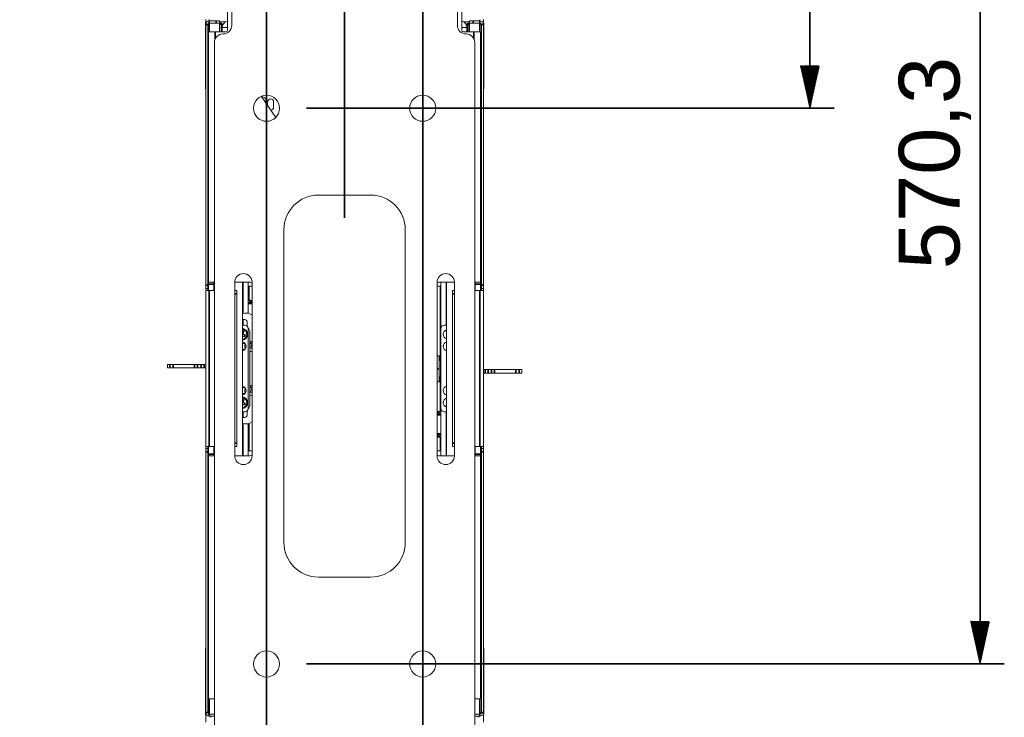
# Model space of a CAD drawing. Header units: millimetres. Extents: x 4 to 1188, y 1 to 840.
# Tile 97 of 210: x 381 to 462, y 604 to 661. Entities that reach past the tile are written whole.
import ezdxf

# ---------------------------------------------------------------- set-up
doc = ezdxf.new("R2010")
doc.units = ezdxf.units.MM
doc.layers.add('1', color=7, linetype='Continuous')
doc.styles.add('Arial Unicode MS', font='Arial Unicode MS')
doc.dimstyles.get("Standard").update_dxf_attribs({"dimtxt": 0.18, "dimasz": 0.18, "dimexe": 0.18, "dimexo": 0.0625, "dimgap": 0.09, "dimtad": 0, "dimtih": 1, "dimtoh": 1, "dimdec": 4, "dimzin": 0, "dimdsep": 46, "dimtxsty": 'Standard', "dimcen": 0.09, "dimadec": 0, "dimazin": 0, "dimtfac": 1, "dimtdec": 4, "dimtofl": 0, "dimtmove": 0, "dimatfit": 3, "dimfxl": 0, "dimtolj": 1, "dimtzin": 0, "dimarcsym": 0})

# ---------------------------------------------------------------- blocks, each defined once
blk = doc.blocks.new('_U15')
at = {"layer": '1', "color": 18, "lineweight": 35}
for p, q in [((401.489, 770.337), (401.489, 574.719)), ((414.346, 770.337), (414.346, 574.719)), ((401.489, 576.719), (414.346, 576.719))]:
    blk.add_line(p, q, dxfattribs=at)
at = {"layer": '1', "color": 18, "lineweight": 70}
for points in [[(401.489, 576.719), (404.989, 577.495), (404.989, 575.943)], [(414.346, 576.719), (410.846, 575.943), (410.846, 577.495)]]:
    blk.add_solid(points, dxfattribs=at)
at = {"layer": '1', "color": 18, "linetype": 'Continuous', "lineweight": 13, "insert": (404.548, 577.963), "char_height": 5, "attachment_point": 7, "line_spacing_factor": 1.047437, "style": 'Arial Unicode MS'}
blk.add_mtext('\\fArial Unicode MS|b0|i0;\\W1.0000;90', dxfattribs=at)
blk = doc.blocks.new('_U16')
at = {"layer": '1', "color": 18, "lineweight": 35}
for p, q in [((192.374, 762.337), (192.374, 821.201)), ((407.917, 645.108), (407.917, 821.201)), ((192.374, 819.201), (407.917, 819.201))]:
    blk.add_line(p, q, dxfattribs=at)
at = {"layer": '1', "color": 18, "lineweight": 70}
for points in [[(192.374, 819.201), (195.874, 819.977), (195.874, 818.425)], [(407.917, 819.201), (404.417, 818.425), (404.417, 819.977)]]:
    blk.add_solid(points, dxfattribs=at)
at = {"layer": '1', "color": 18, "linetype": 'Continuous', "lineweight": 13, "insert": (289.628, 821.761), "char_height": 5, "attachment_point": 7, "line_spacing_factor": 1.047437, "style": 'Arial Unicode MS'}
blk.add_mtext('\\fArial Unicode MS|b0|i0;\\W1.0000;{\\H1.21x;(}1509{\\H1.21x;)}', dxfattribs=at)

msp = doc.modelspace()

# ---------------------------------------------------------------- hatches: boundary and pattern name
at = {"layer": '1', "linetype": 'Continuous', "lineweight": 35}
h = msp.add_hatch(dxfattribs=at)
h.set_pattern_fill('ANSI31', color=18, scale=0.0062, angle=-3.6e-14, style=0)
h.paths.add_polyline_path([(446.2125, 654.1084), (445.4366, 657.6084), (446.9884, 657.6084)], flags=0)
h = msp.add_hatch(dxfattribs=at)
h.set_pattern_fill('ANSI31', color=18, scale=0.0062, angle=-3.6e-14, style=0)
h.paths.add_polyline_path([(460.2125, 608.3941), (459.4366, 611.8941), (460.9884, 611.8941)], flags=0)

# ---------------------------------------------------------------- linework, layer by layer
at = {"layer": '1', "color": 18, "linetype": 'Continuous', "lineweight": 35}
for p, q in [((401.4887, 657.4084), (401.4887, 803.0084)), ((446.2125, 654.1084), (446.2125, 689.8656)), ((460.2125, 608.3941), (460.2125, 689.8656)), ((404.7887, 654.1084), (448.2125, 654.1084)), ((404.7887, 608.3941), (462.2125, 608.3941))]:
    msp.add_line(p, q, dxfattribs=at)
at = {"layer": '1', "color": 154, "linetype": 'Continuous', "lineweight": 13}
for p, q in [((398.2744, 660.537), (398.2744, 668.9071)), ((417.5601, 660.537), (417.5601, 668.9071)), ((398.6315, 660.937), (398.6315, 667.7227)), ((417.203, 667.7227), (417.203, 660.937)), ((396.4887, 661.207), (396.4887, 661.4213)), ((396.7744, 661.2941), (396.7744, 661.4073)), ((397.3458, 661.2941), (396.7744, 661.2941)), ((397.3458, 661.2941), (397.6315, 661.2941)), ((397.6315, 661.2941), (397.6315, 661.1227)), ((418.203, 661.1227), (418.203, 661.2941)), ((418.203, 661.2941), (418.4887, 661.2941)), ((419.0601, 661.2941), (418.4887, 661.2941)), ((419.0601, 661.2941), (419.0601, 661.3941)), ((419.3458, 661.207), (419.3458, 661.4213)), ((396.4601, 661.1299), (396.4601, 655.787)), ((396.4887, 661.207), (396.569, 661.207)), ((396.4887, 661.1863), (396.4887, 661.207)), ((396.4887, 639.5584), (396.4887, 661.0084)), ((396.5636, 661.2013), (396.5315, 661.2013)), ((396.6601, 639.5584), (396.6601, 661.0084)), ((397.3458, 661.1227), (396.7744, 661.1227)), ((397.6315, 661.1227), (397.3458, 661.1227)), ((397.6315, 660.3941), (397.6315, 661.1227)), ((397.6315, 661.1084), (397.7744, 661.1084)), ((397.6316, 661.207), (398.0937, 661.207)), ((397.8458, 661.037), (397.8458, 660.7508)), ((397.8458, 660.8656), (397.858, 660.8656)), ((398.2744, 660.7513), (397.8458, 660.7513)), ((397.8458, 660.3942), (397.8458, 660.7513)), ((417.5601, 660.7513), (417.9887, 660.7513)), ((418.2029, 661.207), (417.7408, 661.207)), ((417.9887, 660.8656), (417.9765, 660.8656)), ((417.9887, 660.7508), (417.9887, 661.037)), ((417.9887, 660.7513), (417.9887, 660.3942)), ((418.0601, 661.1084), (418.203, 661.1084)), ((418.203, 661.1227), (418.203, 660.3941)), ((418.203, 661.1227), (418.4887, 661.1227)), ((419.0601, 661.1227), (418.4887, 661.1227)), ((419.1744, 661.0084), (419.1744, 639.5584)), ((419.3458, 661.207), (419.2655, 661.207)), ((419.303, 661.2013), (419.2709, 661.2013)), ((419.3458, 661.207), (419.3458, 661.1863)), ((419.3458, 661.0084), (419.3458, 639.5584)), ((419.3744, 655.787), (419.3744, 661.1299)), ((396.7315, 660.3941), (396.7315, 639.7941)), ((396.7315, 660.3941), (397.2744, 660.3941)), ((397.2744, 660.3941), (398.1315, 660.3941)), ((418.5601, 660.3941), (417.703, 660.3941)), ((419.103, 660.3941), (418.5601, 660.3941)), ((419.103, 639.7941), (419.103, 660.3941)), ((397.203, 600.1513), (397.203, 659.5084)), ((418.6315, 659.5084), (418.6315, 600.1513)), ((401.0615, 655.0909), (402.2522, 653.3568)), ((401.2902, 655), (401.0936, 655.0855)), ((401.5795, 654.6299), (401.5795, 654.3364)), ((402.0795, 654.2013), (402.0795, 654.6299)), ((410.0601, 646.9656), (405.7744, 646.9656)), ((402.9172, 644.1084), (402.9172, 618.3941)), ((412.9172, 618.3941), (412.9172, 644.1084)), ((396.4887, 639.2727), (396.4887, 639.5584)), ((396.6601, 639.5584), (396.6601, 639.2727)), ((396.7315, 639.6513), (396.7315, 639.7941)), ((397.203, 639.7941), (396.7315, 639.7941)), ((396.7315, 639.1298), (396.7315, 639.6513)), ((397.1601, 639.7941), (397.1601, 639.6513)), ((397.1601, 639.1298), (397.1601, 639.6513)), ((400.1601, 639.7941), (398.8744, 639.7941)), ((398.8744, 625.5084), (398.8744, 639.7941)), ((399.5172, 639.7939), (399.5172, 625.5085)), ((399.5601, 639.487), (399.5173, 639.487)), ((399.5601, 639.7942), (399.5601, 637.242)), ((399.9887, 639.7938), (399.9887, 637.235)), ((400.303, 639.487), (399.9887, 639.487)), ((400.0601, 639.4864), (400.0601, 638.3704)), ((400.303, 639.7941), (400.303, 625.5084)), ((415.5315, 625.5084), (415.5315, 639.7941)), ((415.8458, 639.487), (415.5315, 639.487)), ((416.9601, 639.7941), (415.6744, 639.7941)), ((415.7744, 633.355), (415.7744, 639.4864)), ((415.8458, 635.9866), (415.8458, 639.7938)), ((416.2744, 636.2728), (416.2744, 639.7942)), ((416.3172, 639.487), (416.2744, 639.487)), ((416.3172, 639.7939), (416.3172, 625.5085)), ((416.9601, 639.7941), (416.9601, 625.5084)), ((419.103, 639.7941), (418.6315, 639.7941)), ((418.6744, 639.6513), (418.6744, 639.7941)), ((418.6744, 639.6513), (418.6744, 639.1298)), ((419.103, 639.7941), (419.103, 639.6513)), ((419.103, 639.6513), (419.103, 639.1298)), ((419.1744, 639.2727), (419.1744, 639.5584)), ((419.3458, 639.2727), (419.3458, 639.5584)), ((396.4887, 639.1299), (396.4887, 639.2727)), ((396.6601, 639.2727), (396.4887, 639.2727)), ((396.4887, 626.2727), (396.4887, 639.1299)), ((396.4887, 639.1299), (396.7744, 639.1299)), ((396.6601, 639.1299), (396.6601, 639.2727)), ((397.203, 639.1299), (396.7744, 639.1299)), ((398.8744, 639.1299), (399.0458, 639.1299)), ((399.0458, 639.1299), (399.0458, 638.8441)), ((399.0458, 638.8441), (399.0458, 626.5584)), ((399.5601, 639.1984), (399.5172, 639.1984)), ((399.5601, 639.1622), (399.5172, 639.1622)), ((399.5172, 639.137), (399.5601, 639.137)), ((399.5173, 638.6129), (399.5601, 638.5938)), ((416.7887, 639.1299), (416.9601, 639.1299)), ((416.7887, 638.8441), (416.7887, 639.1299)), ((416.7887, 626.5584), (416.7887, 638.8441)), ((419.0601, 639.1299), (418.6315, 639.1299)), ((419.3458, 639.1299), (419.0601, 639.1299)), ((419.1744, 639.2727), (419.3458, 639.2727)), ((419.1744, 639.2727), (419.1744, 639.1299)), ((419.3458, 639.2727), (419.3458, 639.1299)), ((419.3458, 639.1299), (419.3458, 626.2727)), ((399.9887, 638.4026), (400.3029, 638.2624)), ((399.5172, 636.2727), (399.703, 636.2727)), ((399.5601, 636.722), (399.5601, 636.2728)), ((399.8958, 636.1978), (399.8958, 636.487)), ((416.1315, 636.2727), (416.3172, 636.2727)), ((399.5172, 635.5484), (399.586, 635.7143)), ((399.5172, 635.5481), (399.5598, 635.5657)), ((399.6834, 635.4791), (399.5172, 635.5479)), ((399.5172, 635.418), (399.6374, 635.3682)), ((399.8798, 635.5542), (399.8656, 635.5529)), ((399.8656, 635.4782), (399.8798, 635.477)), ((399.9887, 629.4156), (399.9887, 635.987)), ((400.1315, 629.7656), (400.1315, 635.637)), ((415.8458, 635.987), (415.8458, 629.4156)), ((416.2744, 635.8441), (416.2744, 635.8666)), ((399.7134, 634.7656), (399.5172, 634.7656)), ((400.168, 634.7602), (400.1315, 634.6722)), ((400.2099, 634.548), (400.2789, 634.7143)), ((400.2099, 634.548), (400.2526, 634.5657)), ((400.303, 634.5094), (400.2099, 634.548)), ((399.5172, 634.2656), (399.7134, 634.2656)), ((400.1315, 634.3589), (400.164, 634.4372)), ((400.164, 634.4372), (400.303, 634.3795)), ((400.164, 634.4372), (400.1816, 634.3945)), ((415.5315, 633.7513), (415.703, 633.7513)), ((415.703, 633.7513), (415.703, 632.6799)), ((415.8458, 634.0799), (415.803, 634.037)), ((415.803, 634.037), (415.803, 631.6084)), ((393.3315, 633.037), (393.5427, 633.037)), ((393.3315, 633.037), (393.3315, 632.7513)), ((393.5427, 633.037), (393.8129, 633.037)), ((393.8129, 633.037), (395.5783, 633.037)), ((395.5783, 633.037), (395.8258, 633.037)), ((395.8258, 633.037), (396.1062, 633.037)), ((396.1062, 633.037), (396.3536, 633.037)), ((396.3536, 633.037), (396.4887, 633.037)), ((415.703, 633.3549), (415.803, 633.3549)), ((393.3315, 632.7513), (393.5427, 632.7513)), ((393.8129, 632.7513), (393.5427, 632.7513)), ((393.8129, 632.7513), (395.5783, 632.7513)), ((395.8258, 632.7513), (395.5783, 632.7513)), ((395.8258, 632.7513), (396.1062, 632.7513)), ((396.3536, 632.7513), (396.1062, 632.7513)), ((396.3536, 632.7513), (396.4887, 632.7513)), ((415.703, 632.6799), (415.703, 631.6084)), ((419.4809, 632.6084), (419.3458, 632.6084)), ((419.4809, 632.3227), (419.3458, 632.3227)), ((419.4809, 632.6084), (419.7283, 632.6084)), ((419.7283, 632.3227), (419.4809, 632.3227)), ((420.0087, 632.6084), (419.7283, 632.6084)), ((420.0087, 632.3227), (419.7283, 632.3227)), ((420.0087, 632.6084), (420.2562, 632.6084)), ((420.2562, 632.3227), (420.0087, 632.3227)), ((422.0216, 632.6084), (420.2562, 632.6084)), ((422.0216, 632.3227), (420.2562, 632.3227)), ((422.0216, 632.6084), (422.2918, 632.6084)), ((422.2918, 632.3227), (422.0216, 632.3227)), ((422.503, 632.6084), (422.2918, 632.6084)), ((422.503, 632.3227), (422.2918, 632.3227)), ((422.503, 632.3227), (422.503, 632.6084)), ((415.703, 631.6084), (415.5315, 631.6084)), ((415.703, 632.0049), (415.803, 632.0049)), ((415.7744, 629.228), (415.7744, 632.0049)), ((399.7134, 631.137), (399.5172, 631.137)), ((399.5172, 630.637), (399.7134, 630.637)), ((400.168, 631.1317), (400.1315, 631.0436)), ((400.1315, 630.7304), (400.164, 630.8086)), ((400.164, 630.8086), (400.303, 630.751)), ((400.164, 630.8086), (400.1816, 630.7659)), ((400.2099, 630.9194), (400.2789, 631.0857)), ((400.2099, 630.9194), (400.2526, 630.9371)), ((400.303, 630.8809), (400.2099, 630.9194)), ((415.7776, 630.6449), (415.8033, 630.6422)), ((399.5172, 629.9198), (399.586, 630.0857)), ((399.5172, 629.9195), (399.5598, 629.9371)), ((399.6834, 629.8505), (399.5172, 629.9194)), ((399.5172, 629.7895), (399.6374, 629.7396)), ((399.8798, 629.9256), (399.8656, 629.9244)), ((399.8656, 629.8496), (399.8798, 629.8484)), ((415.8033, 630.4318), (415.7776, 630.4291)), ((399.703, 629.1299), (399.5172, 629.1299)), ((399.5601, 629.1298), (399.5601, 628.6806)), ((399.8958, 628.9156), (399.8958, 629.2048)), ((415.5315, 629.1195), (415.8458, 629.2597)), ((415.8458, 625.5086), (415.8458, 629.416)), ((416.3172, 629.1299), (416.1315, 629.1299)), ((416.2744, 629.536), (416.2744, 629.5584)), ((416.2744, 625.5084), (416.2744, 629.1298)), ((399.5601, 628.1605), (399.5601, 625.5084)), ((399.9887, 628.1675), (399.9887, 625.5086)), ((400.0601, 628.1886), (400.0601, 625.9158)), ((399.0458, 626.5584), (399.0458, 626.2727)), ((415.8458, 626.9571), (415.5315, 627.0974)), ((415.7744, 625.9158), (415.7744, 626.9895)), ((416.3172, 626.7468), (416.2744, 626.7659)), ((416.7887, 626.2727), (416.7887, 626.5584)), ((396.4887, 626.1299), (396.4887, 626.2727)), ((396.4887, 626.2727), (396.7744, 626.2727)), ((396.4887, 626.1299), (396.4887, 625.8441)), ((396.6601, 626.1299), (396.4887, 626.1299)), ((396.4887, 604.3941), (396.4887, 625.8441)), ((396.6601, 626.1299), (396.6601, 626.2727)), ((396.6601, 626.1299), (396.6601, 625.8441)), ((396.6601, 604.3941), (396.6601, 625.8441)), ((396.7315, 625.6513), (396.7315, 626.2728)), ((396.7315, 625.5084), (396.7315, 625.6513)), ((396.7744, 626.2727), (397.203, 626.2727)), ((397.1601, 625.6513), (397.1601, 626.2728)), ((397.1601, 625.6513), (397.1601, 625.5084)), ((399.0458, 626.2727), (398.8744, 626.2727)), ((399.5173, 625.9156), (399.5601, 625.9156)), ((399.9887, 625.9156), (400.303, 625.9156)), ((415.5315, 625.9156), (415.8458, 625.9156)), ((416.3172, 626.2227), (416.2744, 626.2227)), ((416.2744, 625.9156), (416.3172, 625.9156)), ((416.9601, 626.2727), (416.7887, 626.2727)), ((418.6315, 626.2727), (419.0601, 626.2727)), ((418.6744, 626.2728), (418.6744, 625.6513)), ((418.6744, 625.5084), (418.6744, 625.6513)), ((419.3458, 626.2727), (419.0601, 626.2727)), ((419.103, 626.2728), (419.103, 625.6513)), ((419.103, 625.6513), (419.103, 625.5084)), ((419.1744, 626.2727), (419.1744, 626.1299)), ((419.1744, 626.1299), (419.3458, 626.1299)), ((419.1744, 625.8441), (419.1744, 626.1299)), ((419.1744, 625.8441), (419.1744, 604.3941)), ((419.3458, 626.2727), (419.3458, 626.1299)), ((419.3458, 626.1299), (419.3458, 625.8441)), ((419.3458, 625.8441), (419.3458, 604.3941)), ((396.7315, 625.5084), (397.203, 625.5084)), ((396.7315, 625.5084), (396.7315, 605.537)), ((398.8744, 625.5084), (400.1601, 625.5084)), ((415.6744, 625.5084), (416.9601, 625.5084)), ((418.6315, 625.5084), (419.103, 625.5084)), ((419.103, 605.537), (419.103, 625.5084)), ((419.346, 615.902), (419.3458, 615.902)), ((405.7744, 615.537), (410.0601, 615.537)), ((419.346, 615.7026), (419.3458, 615.7026)), ((419.346, 615.4476), (419.3458, 615.4476)), ((419.3458, 614.2642), (419.346, 614.2642)), ((419.346, 614.019), (419.3458, 614.019)), ((419.346, 614.0189), (419.3458, 614.0189)), ((419.346, 614.0143), (419.3458, 614.0143)), ((419.346, 613.5574), (419.3458, 613.5574)), ((419.346, 614.0189), (419.346, 614.0143)), ((419.346, 614.0143), (419.346, 613.5574)), ((419.346, 613.3409), (419.3458, 613.3409)), ((419.346, 613.2984), (419.3458, 613.2984)), ((419.346, 613.2984), (419.3458, 613.2984)), ((419.346, 613.2984), (419.346, 613.2984)), ((419.346, 612.556), (419.3458, 612.556)), ((419.346, 612.5502), (419.3458, 612.5502)), ((419.346, 611.9677), (419.3458, 611.9677)), ((419.346, 612.556), (419.346, 612.5502)), ((419.3458, 611.7009), (419.346, 611.7009)), ((419.346, 611.4765), (419.3458, 611.4765)), ((419.346, 611.4764), (419.3458, 611.4764)), ((419.346, 611.4717), (419.3458, 611.4717)), ((419.346, 611.0084), (419.3458, 611.0084)), ((419.346, 611.701), (419.346, 611.7009)), ((419.346, 611.4764), (419.346, 611.4717)), ((419.346, 611.4717), (419.346, 611.0084)), ((419.346, 610.8098), (419.3458, 610.8098)), ((419.346, 610.6049), (419.3458, 610.6049)), ((396.4601, 609.6156), (396.4601, 604.2727)), ((419.346, 610.018), (419.3458, 610.018)), ((419.346, 610.0111), (419.3458, 610.0111)), ((419.346, 609.4139), (419.3458, 609.4139)), ((419.346, 610.0223), (419.346, 610.0205)), ((419.346, 610.018), (419.346, 610.0111)), ((419.3744, 604.2727), (419.3744, 609.6156)), ((419.346, 609.2437), (419.3458, 609.2437)), ((419.346, 609.0976), (419.3458, 609.0976)), ((419.346, 609.0975), (419.3458, 609.0975)), ((419.346, 608.8615), (419.3458, 608.8615)), ((419.346, 608.0524), (419.3458, 608.0524)), ((419.346, 607.6552), (419.3458, 607.6552)), ((419.346, 607.2974), (419.3458, 607.2974)), ((419.346, 607.3003), (419.346, 607.2974)), ((419.346, 607.2974), (419.346, 606.8524)), ((419.346, 606.8524), (419.3458, 606.8524)), ((419.346, 606.7671), (419.3458, 606.7671)), ((419.346, 606.3569), (419.3458, 606.3569)), ((419.346, 606.2605), (419.3458, 606.2605)), ((419.346, 606.2642), (419.346, 606.2605)), ((419.346, 606.2605), (419.346, 605.8222)), ((396.7315, 605.537), (397.203, 605.537)), ((418.6315, 605.537), (419.103, 605.537)), ((419.346, 605.8222), (419.3458, 605.8222)), ((396.4887, 603.6085), (396.4887, 604.2161)), ((396.5315, 604.2013), (396.5636, 604.2013)), ((396.7744, 604.2799), (397.203, 604.2799)), ((396.7744, 604.1084), (397.203, 604.1084)), ((418.6315, 604.2799), (419.0601, 604.2799)), ((418.6315, 604.1084), (419.0601, 604.1084)), ((419.2709, 604.2013), (419.303, 604.2013)), ((419.3458, 604.2161), (419.3458, 603.6085))]:
    msp.add_line(p, q, dxfattribs=at)
at = {"layer": '1', "color": 154, "linetype": 'Continuous', "lineweight": 35}
for p, q in [((396.7744, 661.1227), (396.7744, 661.2941)), ((397.3458, 661.1227), (397.3458, 661.2941)), ((418.4887, 661.2941), (418.4887, 661.1227)), ((419.0601, 661.1227), (419.0601, 661.2941)), ((396.6601, 661.0084), (396.4887, 661.0084)), ((396.7744, 660.3935), (396.7744, 661.1226)), ((397.7744, 661.037), (397.6315, 661.037)), ((397.7744, 661.1084), (397.7744, 661.037)), ((397.7744, 660.3936), (397.7744, 661.037)), ((397.7744, 661.037), (397.8458, 661.037)), ((417.9887, 661.037), (418.0601, 661.037)), ((418.0601, 661.037), (418.0601, 661.1084)), ((418.203, 661.037), (418.0601, 661.037)), ((418.0601, 661.037), (418.0601, 660.3936)), ((419.0601, 661.1226), (419.0601, 660.3935)), ((419.1744, 661.0084), (419.3458, 661.0084)), ((397.2744, 659.8196), (397.2744, 660.3941)), ((418.5601, 660.3941), (418.5601, 659.8196)), ((396.4887, 639.5584), (396.6601, 639.5584)), ((397.1601, 639.6513), (396.7315, 639.6513)), ((419.103, 639.6513), (418.6744, 639.6513)), ((419.1744, 639.5584), (419.3458, 639.5584)), ((396.7744, 626.2727), (396.7744, 639.1299)), ((399.0458, 638.8441), (398.8744, 638.8441)), ((416.9601, 638.8441), (416.7887, 638.8441)), ((419.0601, 639.1299), (419.0601, 626.2727)), ((399.5601, 638.5176), (399.5173, 638.5368)), ((400.3029, 638.1862), (399.9887, 638.3264)), ((399.586, 635.7143), (399.6132, 635.703)), ((399.6374, 635.3682), (399.6261, 635.341)), ((399.6834, 635.4791), (399.6946, 635.5063)), ((400.168, 634.7602), (400.1408, 634.7715)), ((400.2789, 634.7143), (400.303, 634.7043)), ((393.5427, 632.7513), (393.5427, 633.037)), ((393.8129, 633.037), (393.8129, 632.7513)), ((395.5783, 632.7513), (395.5783, 633.037)), ((395.8258, 633.037), (395.8258, 632.7513)), ((396.1062, 632.7513), (396.1062, 633.037)), ((396.3536, 633.037), (396.3536, 632.7513)), ((415.703, 632.6799), (415.5315, 632.6799)), ((419.4809, 632.3227), (419.4809, 632.6084)), ((419.7283, 632.6084), (419.7283, 632.3227)), ((420.0087, 632.3227), (420.0087, 632.6084)), ((420.2562, 632.6084), (420.2562, 632.3227)), ((422.0216, 632.3227), (422.0216, 632.6084)), ((422.2918, 632.6084), (422.2918, 632.3227)), ((400.168, 631.1317), (400.1408, 631.143)), ((400.2789, 631.0857), (400.303, 631.0757)), ((399.586, 630.0857), (399.6132, 630.0744)), ((399.6374, 629.7396), (399.6261, 629.7124)), ((399.6834, 629.8505), (399.6946, 629.8777)), ((415.8458, 629.1836), (415.5315, 629.0433)), ((398.8744, 626.5584), (399.0458, 626.5584)), ((415.5315, 627.1735), (415.8458, 627.0333)), ((416.2744, 626.8421), (416.3172, 626.823)), ((416.7887, 626.5584), (416.9601, 626.5584)), ((396.6601, 625.8441), (396.4887, 625.8441)), ((396.7315, 625.6513), (397.1601, 625.6513)), ((418.6744, 625.6513), (419.103, 625.6513)), ((419.3458, 625.8441), (419.1744, 625.8441)), ((419.346, 615.1134), (419.3458, 615.1134)), ((419.346, 614.5489), (419.3458, 614.5489)), ((419.346, 610.8099), (419.3458, 610.8099)), ((419.346, 610.8099), (419.3458, 610.8099)), ((419.346, 610.8098), (419.3458, 610.8098)), ((419.346, 610.8098), (419.3458, 610.8098)), ((419.346, 610.0223), (419.3458, 610.0223)), ((419.346, 610.0205), (419.3458, 610.0205)), ((419.346, 609.0374), (419.3458, 609.0374)), ((419.346, 608.8395), (419.3458, 608.8395)), ((419.346, 608.4892), (419.3458, 608.4892)), ((419.346, 608.2902), (419.3458, 608.2902)), ((419.346, 607.5377), (419.3458, 607.5377)), ((419.346, 607.3003), (419.3458, 607.3003)), ((419.346, 606.5638), (419.3458, 606.5638)), ((419.346, 606.2642), (419.3458, 606.2642)), ((396.7744, 604.28), (396.7744, 605.5372)), ((419.0601, 605.5372), (419.0601, 604.28)), ((396.6601, 604.3941), (396.4887, 604.3941)), ((396.7744, 604.2799), (396.7744, 604.1084)), ((396.8887, 604.0088), (396.8887, 604.1089)), ((418.9458, 604.0088), (418.9458, 604.1089)), ((419.0601, 604.2799), (419.0601, 604.1084)), ((419.1744, 604.3941), (419.3458, 604.3941))]:
    msp.add_line(p, q, dxfattribs=at)
at = {"layer": '1', "color": 154, "linetype": 'Continuous', "lineweight": 13}
for centre in [(401.4887, 654.1084), (414.3458, 654.1084), (401.4887, 608.3941), (414.3458, 608.3941)]:
    msp.add_circle(centre, 1.0714, dxfattribs=at)
for centre, radius, start, end in [((396.7744, 661.0084), 0.2857, 90, 180), ((398.3887, 660.7513), 0.5429, 102.154219, 180), ((417.4458, 660.7513), 0.5429, 360, 77.845781), ((419.0601, 661.0084), 0.2857, 0, 90), ((396.5315, 661.1299), 0.0714, 90, 180), ((396.7744, 661.0084), 0.1143, 90, 180), ((397.7744, 661.037), 0.0714, 0, 90), ((397.9172, 660.937), 0.7143, 270, 0), ((398.1315, 660.537), 0.1429, 270, 0), ((417.9172, 660.937), 0.7143, 180, 270), ((417.703, 660.537), 0.1429, 180, 270), ((418.0601, 661.037), 0.0714, 90, 180), ((419.0601, 661.0084), 0.1143, 0, 90), ((419.303, 661.1299), 0.0714, 0, 90), ((397.9172, 659.5084), 0.7143, 90, 180), ((417.9172, 659.5084), 0.7143, 0, 90), ((396.7458, 655.787), 0.2857, 180, 205.842656), ((419.0887, 655.787), 0.2857, 334.157344, 0), ((400.994, 654.8562), 0.25, 66.5, 72.395), ((401.1905, 654.7708), 0.25, 321.90875, 66.5), ((401.8295, 654.6299), 0.25, 0, 180), ((401.8295, 654.2013), 0.25, 273.245625, 0), ((405.7744, 644.1084), 2.8571, 90, 180), ((410.0601, 644.1084), 2.8571, 0, 90), ((399.5887, 639.7941), 0.7143, 0, 180), ((416.2458, 639.7941), 0.7143, 0, 180), ((400.1601, 639.6513), 0.1429, 0, 90), ((415.6744, 639.6513), 0.1429, 90, 180), ((398.9391, 639.6799), 1.1281, 338.489826, 341.170287), ((399.7601, 636.3206), 0.9429, 54.847819, 104.926882), ((399.6458, 636.487), 0.25, 0, 120.94875), ((399.703, 635.987), 0.2857, 0, 90), ((416.1315, 635.987), 0.2857, 90, 180), ((399.4387, 635.5156), 0.5, 0, 80.960625), ((399.4387, 635.5156), 0.4429, 5, 79.785156), ((399.4387, 635.5156), 0.4286, 67.477326, 79.436076), ((399.4387, 635.5156), 0.4286, 280.563576, 67.477326), ((399.5306, 635.7373), 0.06, 337.477326, 102.864201), ((399.4387, 635.5156), 0.5, 279.039375, 0), ((399.4387, 635.5156), 0.4429, 280.214844, 355), ((399.6604, 635.4236), 0.06, 247.477326, 67.477326), ((399.5601, 635.637), 0.5714, 0, 41.644688), ((416.3958, 635.5156), 0.3714, 102.211875, 180), ((416.3958, 635.5156), 0.3714, 180, 257.788125), ((416.5601, 635.8441), 0.2857, 180, 211.789687), ((399.4387, 634.5156), 0.3714, 0, 77.788125), ((399.4387, 634.5156), 0.3714, 282.211875, 0), ((400.1315, 634.5156), 0.4286, 152.291076, 207.714201), ((400.1315, 634.5156), 0.4286, 67.477326, 90.005451), ((400.2235, 634.7373), 0.06, 337.477326, 157.477326), ((416.3958, 634.5156), 0.3714, 102.211875, 180), ((416.3958, 634.5156), 0.3714, 180, 257.788125), ((400.1315, 634.5156), 0.4286, 269.999826, 293.574201), ((399.4387, 630.887), 0.3714, 0, 77.788125), ((400.1315, 630.887), 0.4286, 67.477326, 90.005451), ((416.3958, 630.887), 0.3714, 102.211875, 180), ((399.4387, 630.887), 0.3714, 282.211875, 0), ((400.1315, 630.887), 0.4286, 152.291076, 207.714201), ((400.1315, 630.887), 0.4286, 269.999826, 293.574201), ((400.2235, 631.1087), 0.06, 337.477326, 157.477326), ((416.8954, 630.537), 1.1281, 158.489868, 161.200598), ((416.3958, 630.887), 0.3714, 180, 257.788125), ((399.4387, 629.887), 0.5, 0, 80.960625), ((399.4387, 629.887), 0.4429, 5, 79.785156), ((399.4387, 629.887), 0.4286, 67.477326, 79.436076), ((399.4387, 629.887), 0.4286, 280.563576, 67.477326), ((399.5306, 630.1087), 0.06, 337.477326, 102.864201), ((399.4387, 629.887), 0.5, 279.039375, 0), ((399.4387, 629.887), 0.4429, 280.214844, 355), ((399.6604, 629.7951), 0.06, 247.477326, 67.477326), ((399.5601, 629.7656), 0.5714, 318.355312, 0), ((416.8954, 630.537), 1.1281, 198.853245, 201.510176), ((416.3958, 629.887), 0.3714, 102.211875, 180), ((416.3958, 629.887), 0.3714, 180, 257.788125), ((416.5601, 629.5584), 0.2857, 148.210313, 180), ((399.6458, 628.9156), 0.25, 239.05125, 0), ((399.703, 629.4156), 0.2857, 270, 0), ((416.1315, 629.4156), 0.2857, 180, 270), ((399.7601, 629.082), 0.9429, 255.073135, 305.152186), ((400.1601, 625.6513), 0.1429, 270, 0), ((415.6744, 625.6513), 0.1429, 180, 270), ((416.8954, 625.6799), 1.1281, 158.489868, 161.200598), ((399.5887, 625.5084), 0.7143, 180, 0), ((416.2458, 625.5084), 0.7143, 180, 0), ((405.7744, 618.3941), 2.8571, 180, 270), ((410.0601, 618.3941), 2.8571, 270, 0), ((396.7458, 609.6156), 0.2857, 154.157344, 180), ((419.0887, 609.6156), 0.2857, 0, 25.842656), ((396.5315, 604.2727), 0.0714, 180, 270), ((396.7744, 604.3941), 0.2857, 180, 270), ((396.7744, 604.3941), 0.1143, 180, 270), ((419.0601, 604.3941), 0.2857, 270, 0), ((419.0601, 604.3941), 0.1143, 270, 0), ((419.303, 604.2727), 0.0714, 270, 0)]:
    msp.add_arc(centre, radius, start, end, dxfattribs=at)
for centre, major_axis, ratio, start_param, end_param in [((398.9401, 639.6799), (0, -1.1281), 0.9945219, 1.3356246, 1.3989953), ((399.4357, 635.5083), (0.7547, -0.3129), 0.1045285, 4.8639056, 5.0105525), ((399.4459, 635.5126), (0.3129, 0.7547), 0.1045285, 4.8260656, 5.0105525), ((399.4417, 635.5228), (-0.7547, 0.3129), 0.1045285, 4.4142255, 4.5987124), ((400.1243, 634.5186), (-0.3129, -0.7547), 0.1045285, 4.4142255, 4.4430631), ((400.1388, 634.5126), (0.3129, 0.7547), 0.1045285, 4.8260656, 5.0105525), ((400.1345, 634.5228), (-0.7547, 0.3129), 0.1045285, 4.5308385, 4.5987124), ((400.1388, 634.5126), (0.3129, 0.7547), 0.1045285, 4.4430631, 4.5987124), ((400.1285, 634.5083), (0.7547, -0.3129), 0.1045285, 4.8260656, 4.9887225), ((400.1243, 630.89), (-0.3129, -0.7547), 0.1045285, 4.4142255, 4.4430631), ((400.1388, 630.884), (0.3129, 0.7547), 0.1045285, 4.4430631, 4.5987124), ((400.1285, 630.8798), (0.7547, -0.3129), 0.1045285, 4.8260656, 4.9887225), ((400.1388, 630.884), (0.3129, 0.7547), 0.1045285, 4.8260656, 5.0105525), ((400.1345, 630.8942), (-0.7547, 0.3129), 0.1045285, 4.5308385, 4.5987124), ((416.8944, 630.537), (0, 1.1281), 0.9945219, 1.3356246, 1.4750302), ((399.4357, 629.8798), (0.7547, -0.3129), 0.1045285, 4.8639056, 5.0105525), ((399.4459, 629.884), (0.3129, 0.7547), 0.1045285, 4.8260656, 5.0105525), ((399.4417, 629.8942), (-0.7547, 0.3129), 0.1045285, 4.4142255, 4.5987124), ((416.8944, 630.537), (0, 1.1281), 0.9945219, 1.6665625, 1.805968), ((416.8944, 625.6799), (0, 1.1281), 0.9945219, 1.3356246, 1.3602972)]:
    msp.add_ellipse(centre, major_axis=major_axis, ratio=ratio, start_param=start_param, end_param=end_param, dxfattribs=at)
for points, knots in [([(400.0064, 639.3144), (400.0064, 639.3144), (400.0065, 639.3146), (400.0066, 639.3151), (400.0066, 639.3153), (400.0068, 639.3158), (400.0068, 639.3161), (400.0072, 639.3178), (400.0077, 639.3198), (400.0087, 639.3236), (400.009, 639.3251), (400.0098, 639.3283), (400.0102, 639.3301), (400.0116, 639.3357), (400.0126, 639.34), (400.0141, 639.346), (400.0144, 639.3472), (400.015, 639.3497), (400.0159, 639.3535), (400.0175, 639.3602), (400.0189, 639.366), (400.02, 639.3704), (400.0203, 639.3719), (400.0211, 639.3749), (400.0214, 639.3764), (400.0233, 639.3842), (400.0248, 639.3905), (400.0272, 639.4003), (400.0279, 639.4036), (400.0295, 639.4103), (400.0303, 639.4136), (400.0311, 639.417)], [0, 0, 0, 0, 0.062031, 0.062031, 0.0932966, 0.0932966, 0.1245623, 0.1245623, 0.2496248, 0.2496248, 0.3121561, 0.3121561, 0.3746873, 0.3746873, 0.4997499, 0.4997499, 0.5310155, 0.5310155, 0.5622811, 0.6248124, 0.6873437, 0.6873437, 0.7186093, 0.7186093, 0.7498749, 0.7498749, 0.8749375, 0.8749375, 0.9374687, 0.9374687, 1, 1, 1, 1]), ([(399.5171, 635.8233), (399.5183, 635.8234), (399.5195, 635.8236), (399.5237, 635.824), (399.5266, 635.8241), (399.5353, 635.8241), (399.5411, 635.8236), (399.5497, 635.8218), (399.5526, 635.8211), (399.5582, 635.8194), (399.5638, 635.8174), (399.569, 635.815), (399.5729, 635.8129), (399.5742, 635.8122), (399.5767, 635.8106), (399.578, 635.8099), (399.5841, 635.8058), (399.5886, 635.8021), (399.5948, 635.7959), (399.5968, 635.7937), (399.5995, 635.7903), (399.6004, 635.7892), (399.6022, 635.7869), (399.603, 635.7857), (399.607, 635.7797), (399.6098, 635.7746), (399.6131, 635.7667), (399.6141, 635.7639), (399.6158, 635.7585), (399.6172, 635.753), (399.6181, 635.7474), (399.6188, 635.7418), (399.6189, 635.7389), (399.6191, 635.7304), (399.6186, 635.7248), (399.6172, 635.7165), (399.6166, 635.7138), (399.6151, 635.7084), (399.6142, 635.7057), (399.6132, 635.703)], [0, 0, 0, 0, 0.0194018, 0.0194018, 0.066097, 0.066097, 0.1594873, 0.1594873, 0.2061824, 0.2061824, 0.2528776, 0.2995727, 0.2995727, 0.3229203, 0.3229203, 0.3462679, 0.3462679, 0.4396582, 0.4396582, 0.4863533, 0.4863533, 0.5097009, 0.5097009, 0.5330485, 0.5330485, 0.6264388, 0.6264388, 0.6731339, 0.6731339, 0.7198291, 0.7665242, 0.7665242, 0.8132194, 0.8132194, 0.9066097, 0.9066097, 0.9533048, 0.9533048, 1, 1, 1, 1]), ([(399.6946, 635.5063), (399.6998, 635.5039), (399.7047, 635.5011), (399.7115, 635.4963), (399.7137, 635.4946), (399.7169, 635.4919), (399.718, 635.4909), (399.7201, 635.489), (399.7211, 635.488), (399.726, 635.4829), (399.7295, 635.4785), (399.7342, 635.4714), (399.7356, 635.4689), (399.7383, 635.4638), (399.7395, 635.4612), (399.7427, 635.4532), (399.7444, 635.4478), (399.7461, 635.4393), (399.7465, 635.4364), (399.7471, 635.4306), (399.7472, 635.4277), (399.7472, 635.4189), (399.7467, 635.4132), (399.7449, 635.4045), (399.7442, 635.4016), (399.7425, 635.396), (399.7405, 635.3905), (399.7381, 635.3852), (399.736, 635.3813), (399.7353, 635.38), (399.7338, 635.3775), (399.733, 635.3763), (399.7289, 635.3701), (399.7252, 635.3656), (399.719, 635.3595), (399.7168, 635.3575), (399.7135, 635.3547), (399.7123, 635.3538), (399.71, 635.3521), (399.7088, 635.3512), (399.7028, 635.3472), (399.6977, 635.3445), (399.6898, 635.3411), (399.687, 635.3401), (399.6816, 635.3384), (399.6761, 635.337), (399.6705, 635.3361), (399.6649, 635.3355), (399.662, 635.3353), (399.6535, 635.3352), (399.6479, 635.3356), (399.6396, 635.337), (399.6369, 635.3377), (399.6315, 635.3391), (399.6288, 635.34), (399.6261, 635.341)], [0, 0, 0, 0, 0.0625, 0.0625, 0.09375, 0.09375, 0.109375, 0.109375, 0.125, 0.125, 0.1875, 0.1875, 0.21875, 0.21875, 0.25, 0.25, 0.3125, 0.3125, 0.34375, 0.34375, 0.375, 0.375, 0.4375, 0.4375, 0.46875, 0.46875, 0.5, 0.53125, 0.53125, 0.546875, 0.546875, 0.5625, 0.5625, 0.625, 0.625, 0.65625, 0.65625, 0.671875, 0.671875, 0.6875, 0.6875, 0.75, 0.75, 0.78125, 0.78125, 0.8125, 0.84375, 0.84375, 0.875, 0.875, 0.9375, 0.9375, 0.96875, 0.96875, 1, 1, 1, 1]), ([(400.1408, 634.7715), (400.1432, 634.7767), (400.146, 634.7816), (400.1508, 634.7884), (400.1525, 634.7906), (400.1552, 634.7938), (400.1562, 634.7949), (400.1581, 634.797), (400.1591, 634.798), (400.1642, 634.8029), (400.1686, 634.8064), (400.1757, 634.8111), (400.1782, 634.8125), (400.1833, 634.8152), (400.1859, 634.8164), (400.1939, 634.8196), (400.1993, 634.8213), (400.2078, 634.823), (400.2107, 634.8234), (400.2165, 634.824), (400.2194, 634.8241), (400.2282, 634.8241), (400.2339, 634.8236), (400.2426, 634.8218), (400.2455, 634.8211), (400.2511, 634.8194), (400.2566, 634.8174), (400.2619, 634.815), (400.2658, 634.8129), (400.2671, 634.8122), (400.2696, 634.8106), (400.2708, 634.8099), (400.277, 634.8058), (400.2815, 634.8021), (400.2877, 634.7959), (400.2896, 634.7937), (400.2924, 634.7903), (400.2933, 634.7892), (400.295, 634.7869), (400.2959, 634.7857), (400.2994, 634.7805), (400.3017, 634.7763), (400.3037, 634.7719)], [0, 0, 0, 0, 0.0844755, 0.0844755, 0.1267133, 0.1267133, 0.1478321, 0.1478321, 0.168951, 0.168951, 0.2534265, 0.2534265, 0.2956643, 0.2956643, 0.3379021, 0.3379021, 0.4223776, 0.4223776, 0.4646153, 0.4646153, 0.5068531, 0.5068531, 0.5913286, 0.5913286, 0.6335663, 0.6335663, 0.6758041, 0.7180419, 0.7180419, 0.7391607, 0.7391607, 0.7602796, 0.7602796, 0.8447551, 0.8447551, 0.8869929, 0.8869929, 0.9081118, 0.9081118, 0.9292306, 0.9292306, 1, 1, 1, 1]), ([(400.1408, 631.143), (400.1432, 631.1481), (400.146, 631.153), (400.1508, 631.1598), (400.1525, 631.1621), (400.1552, 631.1653), (400.1562, 631.1663), (400.1581, 631.1684), (400.1591, 631.1694), (400.1642, 631.1743), (400.1686, 631.1778), (400.1757, 631.1825), (400.1782, 631.1839), (400.1833, 631.1866), (400.1859, 631.1878), (400.1939, 631.1911), (400.1993, 631.1927), (400.2078, 631.1944), (400.2107, 631.1948), (400.2165, 631.1954), (400.2194, 631.1955), (400.2282, 631.1955), (400.2339, 631.195), (400.2426, 631.1933), (400.2455, 631.1926), (400.2511, 631.1908), (400.2566, 631.1889), (400.2619, 631.1864), (400.2658, 631.1843), (400.2671, 631.1836), (400.2696, 631.1821), (400.2708, 631.1813), (400.277, 631.1772), (400.2815, 631.1735), (400.2877, 631.1673), (400.2896, 631.1652), (400.2924, 631.1618), (400.2933, 631.1606), (400.295, 631.1583), (400.2959, 631.1571), (400.2994, 631.1519), (400.3017, 631.1477), (400.3037, 631.1433)], [0, 0, 0, 0, 0.0844755, 0.0844755, 0.1267133, 0.1267133, 0.1478321, 0.1478321, 0.168951, 0.168951, 0.2534265, 0.2534265, 0.2956643, 0.2956643, 0.3379021, 0.3379021, 0.4223776, 0.4223776, 0.4646153, 0.4646153, 0.5068531, 0.5068531, 0.5913286, 0.5913286, 0.6335663, 0.6335663, 0.6758041, 0.7180419, 0.7180419, 0.7391607, 0.7391607, 0.7602796, 0.7602796, 0.8447551, 0.8447551, 0.8869929, 0.8869929, 0.9081118, 0.9081118, 0.9292306, 0.9292306, 1, 1, 1, 1]), ([(415.8281, 630.9024), (415.8281, 630.9024), (415.828, 630.9023), (415.8279, 630.9018), (415.8279, 630.9016), (415.8277, 630.9011), (415.8277, 630.9008), (415.8273, 630.8991), (415.8268, 630.8971), (415.8258, 630.8932), (415.8255, 630.8918), (415.8247, 630.8885), (415.8243, 630.8868), (415.8229, 630.8811), (415.8219, 630.8769), (415.8204, 630.8709), (415.8201, 630.8697), (415.8195, 630.8672), (415.8186, 630.8633), (415.817, 630.8566), (415.8156, 630.8509), (415.8145, 630.8465), (415.8142, 630.845), (415.8134, 630.842), (415.8131, 630.8404), (415.8112, 630.8327), (415.8097, 630.8263), (415.8073, 630.8166), (415.8065, 630.8133), (415.805, 630.8066), (415.8042, 630.8032), (415.8033, 630.7999)], [0, 0, 0, 0, 0.0620603, 0.0620603, 0.093325, 0.093325, 0.1245897, 0.1245897, 0.2496483, 0.2496483, 0.3121776, 0.3121776, 0.3747069, 0.3747069, 0.4997655, 0.4997655, 0.5310302, 0.5310302, 0.5622948, 0.6248241, 0.6873534, 0.6873534, 0.7186181, 0.7186181, 0.7498828, 0.7498828, 0.8749414, 0.8749414, 0.9374707, 0.9374707, 1, 1, 1, 1]), ([(415.8033, 630.6422), (415.805, 630.642), (415.8065, 630.6412), (415.8089, 630.6391), (415.8096, 630.6382), (415.8108, 630.6366), (415.8112, 630.6361), (415.8119, 630.6349), (415.8123, 630.6343), (415.8142, 630.6309), (415.8156, 630.6277), (415.8176, 630.6221), (415.8182, 630.62), (415.8192, 630.6168), (415.8195, 630.6156), (415.8201, 630.6133), (415.8204, 630.6122), (415.8218, 630.6062), (415.8229, 630.6009), (415.824, 630.5938), (415.8242, 630.5924), (415.8247, 630.5895), (415.8249, 630.588), (415.8255, 630.5834), (415.8258, 630.5803), (415.8268, 630.5709), (415.8272, 630.5643), (415.8277, 630.5559), (415.8277, 630.5542), (415.8279, 630.5508), (415.828, 630.5456), (415.8281, 630.5371), (415.828, 630.5302), (415.8279, 630.5251), (415.8279, 630.5234), (415.8277, 630.52), (415.8277, 630.5183), (415.8273, 630.5098), (415.8268, 630.5033), (415.8258, 630.4938), (415.8255, 630.4907), (415.8247, 630.4846), (415.8243, 630.4817), (415.8229, 630.4732), (415.8219, 630.4679), (415.8204, 630.4619), (415.8201, 630.4607), (415.8195, 630.4584), (415.8186, 630.455), (415.817, 630.45), (415.8156, 630.4465), (415.8145, 630.444), (415.8142, 630.4433), (415.8134, 630.4418), (415.8131, 630.4411), (415.8112, 630.4377), (415.8097, 630.4357), (415.8073, 630.4335), (415.8065, 630.433), (415.805, 630.4322), (415.8042, 630.4319), (415.8033, 630.4318)], [0, 0, 0, 0, 0.0625, 0.0625, 0.09375, 0.09375, 0.109375, 0.109375, 0.125, 0.125, 0.1875, 0.1875, 0.21875, 0.21875, 0.234375, 0.234375, 0.25, 0.25, 0.3125, 0.3125, 0.328125, 0.328125, 0.34375, 0.34375, 0.375, 0.375, 0.4375, 0.4375, 0.453125, 0.453125, 0.46875, 0.5, 0.53125, 0.53125, 0.546875, 0.546875, 0.5625, 0.5625, 0.625, 0.625, 0.65625, 0.65625, 0.6875, 0.6875, 0.75, 0.75, 0.765625, 0.765625, 0.78125, 0.8125, 0.84375, 0.84375, 0.859375, 0.859375, 0.875, 0.875, 0.9375, 0.9375, 0.96875, 0.96875, 1, 1, 1, 1]), ([(399.5171, 630.1947), (399.5183, 630.1948), (399.5195, 630.195), (399.5237, 630.1954), (399.5266, 630.1955), (399.5353, 630.1955), (399.5411, 630.195), (399.5497, 630.1933), (399.5526, 630.1926), (399.5582, 630.1908), (399.5638, 630.1889), (399.569, 630.1864), (399.5729, 630.1843), (399.5742, 630.1836), (399.5767, 630.1821), (399.578, 630.1813), (399.5841, 630.1772), (399.5886, 630.1735), (399.5948, 630.1673), (399.5968, 630.1652), (399.5995, 630.1618), (399.6004, 630.1606), (399.6022, 630.1583), (399.603, 630.1571), (399.607, 630.1511), (399.6098, 630.1461), (399.6131, 630.1381), (399.6141, 630.1354), (399.6158, 630.1299), (399.6172, 630.1244), (399.6181, 630.1188), (399.6188, 630.1132), (399.6189, 630.1104), (399.6191, 630.1018), (399.6186, 630.0962), (399.6172, 630.0879), (399.6166, 630.0852), (399.6151, 630.0798), (399.6142, 630.0771), (399.6132, 630.0744)], [0, 0, 0, 0, 0.0194018, 0.0194018, 0.066097, 0.066097, 0.1594873, 0.1594873, 0.2061824, 0.2061824, 0.2528776, 0.2995727, 0.2995727, 0.3229203, 0.3229203, 0.3462679, 0.3462679, 0.4396582, 0.4396582, 0.4863533, 0.4863533, 0.5097009, 0.5097009, 0.5330485, 0.5330485, 0.6264388, 0.6264388, 0.6731339, 0.6731339, 0.7198291, 0.7665242, 0.7665242, 0.8132194, 0.8132194, 0.9066097, 0.9066097, 0.9533048, 0.9533048, 1, 1, 1, 1]), ([(399.6946, 629.8777), (399.6998, 629.8754), (399.7047, 629.8726), (399.7115, 629.8677), (399.7137, 629.866), (399.7169, 629.8633), (399.718, 629.8623), (399.7201, 629.8604), (399.7211, 629.8594), (399.726, 629.8543), (399.7295, 629.8499), (399.7342, 629.8428), (399.7356, 629.8403), (399.7383, 629.8353), (399.7395, 629.8327), (399.7427, 629.8247), (399.7444, 629.8192), (399.7461, 629.8107), (399.7465, 629.8078), (399.7471, 629.802), (399.7472, 629.7991), (399.7472, 629.7904), (399.7467, 629.7846), (399.7449, 629.776), (399.7442, 629.7731), (399.7425, 629.7674), (399.7405, 629.7619), (399.7381, 629.7566), (399.736, 629.7528), (399.7353, 629.7515), (399.7338, 629.7489), (399.733, 629.7477), (399.7289, 629.7416), (399.7252, 629.7371), (399.719, 629.7309), (399.7168, 629.7289), (399.7135, 629.7261), (399.7123, 629.7252), (399.71, 629.7235), (399.7088, 629.7227), (399.7028, 629.7186), (399.6977, 629.7159), (399.6898, 629.7126), (399.687, 629.7116), (399.6816, 629.7099), (399.6761, 629.7084), (399.6705, 629.7075), (399.6649, 629.7069), (399.662, 629.7067), (399.6535, 629.7066), (399.6479, 629.707), (399.6396, 629.7085), (399.6369, 629.7091), (399.6315, 629.7106), (399.6288, 629.7114), (399.6261, 629.7124)], [0, 0, 0, 0, 0.0625, 0.0625, 0.09375, 0.09375, 0.109375, 0.109375, 0.125, 0.125, 0.1875, 0.1875, 0.21875, 0.21875, 0.25, 0.25, 0.3125, 0.3125, 0.34375, 0.34375, 0.375, 0.375, 0.4375, 0.4375, 0.46875, 0.46875, 0.5, 0.53125, 0.53125, 0.546875, 0.546875, 0.5625, 0.5625, 0.625, 0.625, 0.65625, 0.65625, 0.671875, 0.671875, 0.6875, 0.6875, 0.75, 0.75, 0.78125, 0.78125, 0.8125, 0.84375, 0.84375, 0.875, 0.875, 0.9375, 0.9375, 0.96875, 0.96875, 1, 1, 1, 1]), ([(415.8033, 630.2741), (415.805, 630.2674), (415.8065, 630.2608), (415.8089, 630.251), (415.8096, 630.2478), (415.8108, 630.243), (415.8112, 630.2414), (415.8119, 630.2383), (415.8123, 630.2367), (415.8142, 630.229), (415.8156, 630.2231), (415.8176, 630.2148), (415.8182, 630.2121), (415.8192, 630.2082), (415.8195, 630.2069), (415.8201, 630.2044), (415.8204, 630.2032), (415.8218, 630.1972), (415.8229, 630.193), (415.824, 630.1882), (415.8242, 630.1873), (415.8247, 630.1856), (415.8249, 630.1847), (415.8255, 630.1823), (415.8258, 630.1809), (415.8268, 630.1769), (415.8272, 630.175), (415.8277, 630.1733), (415.8277, 630.173), (415.8279, 630.1725), (415.828, 630.1718), (415.8281, 630.1716), (415.8281, 630.1716), (415.8281, 630.1716)], [0, 0, 0, 0, 0.1249336, 0.1249336, 0.1874004, 0.1874004, 0.2186339, 0.2186339, 0.2498673, 0.2498673, 0.3748009, 0.3748009, 0.4372677, 0.4372677, 0.4685011, 0.4685011, 0.4997345, 0.4997345, 0.6246681, 0.6246681, 0.6559016, 0.6559016, 0.687135, 0.687135, 0.7496018, 0.7496018, 0.8745354, 0.8745354, 0.9057688, 0.9057688, 0.9370022, 0.999469, 1, 1, 1, 1]), ([(415.8281, 626.0453), (415.8281, 626.0453), (415.828, 626.0451), (415.8279, 626.0446), (415.8279, 626.0444), (415.8277, 626.0439), (415.8277, 626.0436), (415.8273, 626.0419), (415.8268, 626.04), (415.8258, 626.0361), (415.8255, 626.0346), (415.8247, 626.0314), (415.8243, 626.0296), (415.8229, 626.024), (415.8219, 626.0197), (415.8204, 626.0138), (415.8201, 626.0125), (415.8195, 626.01), (415.8186, 626.0062), (415.817, 625.9995), (415.8156, 625.9938), (415.8145, 625.9893), (415.8142, 625.9879), (415.8134, 625.9848), (415.8131, 625.9833), (415.8112, 625.9755), (415.8097, 625.9692), (415.8073, 625.9594), (415.8065, 625.9561), (415.805, 625.9495), (415.8042, 625.9461), (415.8033, 625.9427)], [0, 0, 0, 0, 0.0620603, 0.0620603, 0.093325, 0.093325, 0.1245897, 0.1245897, 0.2496483, 0.2496483, 0.3121776, 0.3121776, 0.3747069, 0.3747069, 0.4997655, 0.4997655, 0.5310302, 0.5310302, 0.5622948, 0.6248241, 0.6873534, 0.6873534, 0.7186181, 0.7186181, 0.7498828, 0.7498828, 0.8749414, 0.8749414, 0.9374707, 0.9374707, 1, 1, 1, 1])]:
    msp.add_open_spline(points, degree=3, knots=knots, dxfattribs=at)
at = {"layer": '1', "color": 154, "linetype": 'Continuous', "lineweight": 35}
for points in [[(399.5173, 638.1236), (399.5315, 638.1233), (399.5458, 638.1229), (399.5601, 638.1226)], [(399.5601, 638.0546), (399.5458, 638.055), (399.5315, 638.0553), (399.5173, 638.0557)], [(399.9887, 638.1121), (400.0934, 638.1095), (400.1982, 638.1069), (400.3029, 638.1043)], [(400.3029, 638.0363), (400.1982, 638.0389), (400.0934, 638.0415), (399.9887, 638.0441)], [(399.5173, 636.4469), (399.5315, 636.4473), (399.5458, 636.4476), (399.5601, 636.448)], [(399.5601, 636.38), (399.5458, 636.3796), (399.5315, 636.3793), (399.5173, 636.3789)], [(415.5315, 628.9615), (415.6363, 628.9641), (415.7411, 628.9666), (415.8458, 628.9692)], [(416.2744, 628.9797), (416.2887, 628.9801), (416.3029, 628.9804), (416.3172, 628.9808)], [(416.3172, 628.9128), (416.3029, 628.9125), (416.2887, 628.9121), (416.2744, 628.9118)], [(415.5315, 627.3234), (415.6363, 627.3208), (415.7411, 627.3182), (415.8458, 627.3157)], [(415.8458, 627.2477), (415.7411, 627.2502), (415.6363, 627.2528), (415.5315, 627.2554)], [(416.2744, 627.3051), (416.2887, 627.3047), (416.3029, 627.3044), (416.3172, 627.304)], [(416.3172, 627.2361), (416.3029, 627.2364), (416.2887, 627.2368), (416.2744, 627.2371)]]:
    msp.add_open_spline(points, degree=3, dxfattribs=at)
at = {"layer": '1', "color": 154, "linetype": 'Continuous', "lineweight": 13}
for points in [[(415.8457, 631.6084), (415.8312, 631.6084), (415.817, 631.6084), (415.803, 631.6084)], [(419.346, 615.902), (419.346, 615.9005), (419.346, 615.8291), (419.346, 615.7026)], [(419.346, 615.7026), (419.346, 615.6369), (419.346, 615.5652), (419.346, 615.4476)], [(419.346, 615.4476), (419.346, 615.3405), (419.346, 615.2271), (419.346, 615.1134)], [(419.346, 615.1134), (419.346, 614.9039), (419.346, 614.7201), (419.346, 614.5489)], [(419.346, 614.5489), (419.346, 614.3708), (419.346, 614.2638), (419.346, 614.2643)], [(419.346, 613.2984), (419.346, 613.2021), (419.346, 612.9539), (419.346, 612.556)], [(419.346, 612.5502), (419.346, 612.3406), (419.346, 612.1336), (419.346, 611.9677)], [(419.346, 611.9677), (419.346, 611.8122), (419.346, 611.7005), (419.346, 611.701)], [(419.346, 610.8098), (419.346, 610.809), (419.346, 610.7409), (419.346, 610.6049)], [(419.346, 610.6049), (419.346, 610.4651), (419.346, 610.2708), (419.346, 610.0223)], [(419.346, 610.0205), (419.346, 610.0202), (419.346, 610.0196), (419.346, 610.018)], [(419.346, 610.0111), (419.346, 609.7541), (419.346, 609.5547), (419.346, 609.4139)], [(419.346, 609.4139), (419.346, 609.3347), (419.346, 609.2782), (419.346, 609.2437)], [(419.346, 609.0975), (419.346, 609.097), (419.346, 609.077), (419.346, 609.0374)], [(419.346, 609.0374), (419.346, 609.0053), (419.346, 608.9558), (419.346, 608.8891)], [(419.346, 608.8395), (419.346, 608.752), (419.346, 608.6354), (419.346, 608.4892)], [(419.346, 608.4892), (419.346, 608.4226), (419.346, 608.3563), (419.346, 608.2902)], [(419.346, 608.2902), (419.346, 608.211), (419.346, 608.1321), (419.346, 608.0524)], [(419.346, 608.0524), (419.346, 607.8923), (419.346, 607.7591), (419.346, 607.6552)], [(419.346, 607.6552), (419.346, 607.607), (419.346, 607.568), (419.346, 607.5377)], [(419.346, 607.5377), (419.346, 607.5075), (419.346, 607.4926), (419.346, 607.4929)], [(419.346, 606.8556), (419.346, 606.8559), (419.346, 606.8264), (419.346, 606.7671)], [(419.346, 606.7671), (419.346, 606.7079), (419.346, 606.6401), (419.346, 606.5638)], [(419.346, 606.5638), (419.346, 606.4875), (419.346, 606.4186), (419.346, 606.3569)], [(419.346, 606.3569), (419.346, 606.33), (419.346, 606.3089), (419.346, 606.2936)]]:
    msp.add_open_spline(points, degree=3, dxfattribs=at)
at = {"layer": '1', "color": 154, "linetype": 'Continuous', "lineweight": 35}
msp.add_open_spline([(415.8458, 628.9012), (415.7918, 628.8999), (415.7377, 628.8985), (415.6329, 628.8959), (415.5822, 628.8947), (415.5315, 628.8934)], degree=3, knots=[0, 0, 0, 0, 0.5160183, 0.5160183, 1, 1, 1, 1], dxfattribs=at)

# ---------------------------------------------------------------- texts
at = {"layer": '1', "color": 18, "linetype": 'Continuous', "lineweight": 13, "insert": (459.4577, 640.8651), "char_height": 5, "attachment_point": 7, "rotation": 90, "line_spacing_factor": 1.047437, "style": 'Arial Unicode MS'}
msp.add_mtext('\\fArial Unicode MS|b0|i0;\\W1.0000;570,3', dxfattribs=at)

# ---------------------------------------------------------------- dimensions: what is measured, and where the dimension line sits
at = {"layer": '1', "color": 18, "linetype": 'Continuous', "lineweight": 13}
for base, p1, p2, override, picture, middle in [((407.9172, 819.2011), (192.3744, 761.337), (407.9172, 644.1084), {"dimtxt": 5, "dimasz": 3.5, "dimexe": 2, "dimexo": 1, "dimgap": 2.5, "dimtad": 1, "dimtih": 1, "dimtoh": 0, "dimdec": 0, "dimlfac": 7, "dimzin": 8, "dimdsep": 44, "dimlunit": 2, "dimpost": '(<>)', "dimtxsty": 'Arial Unicode MS', "dimsah": 1, "dimse1": 0, "dimse2": 0, "dimsd1": 0, "dimsd2": 0, "dimclrd": 18, "dimclre": 18, "dimclrt": 18, "dimtm": -0.1, "dimtfac": 0.4, "dimtdec": 2, "dimtofl": 1, "dimtmove": 0, "dimtzin": 8, "dimlwd": 35, "dimlwe": 35}, '_U16', (300.1458, 819.2011)), ((414.3458, 576.7186), (401.4887, 771.337), (414.3458, 771.337), {"dimtxt": 5, "dimasz": 3.5, "dimexe": 2, "dimexo": 1, "dimgap": 2.5, "dimtad": 1, "dimtih": 1, "dimtoh": 0, "dimdec": 2, "dimlfac": 7, "dimzin": 8, "dimdsep": 44, "dimlunit": 2, "dimtxsty": 'Arial Unicode MS', "dimsah": 1, "dimse1": 0, "dimse2": 0, "dimsd1": 0, "dimsd2": 0, "dimclrd": 18, "dimclre": 18, "dimclrt": 18, "dimtol": 0, "dimtm": -0.1, "dimtfac": 0.4, "dimtdec": 2, "dimtofl": 1, "dimtmove": 0, "dimtzin": 8, "dimlwd": 35, "dimlwe": 35}, '_U15', (407.9172, 576.7186))]:
    dim = msp.add_linear_dim(base=base, p1=p1, p2=p2, dimstyle='Standard', override=override, dxfattribs=at)
    dim.commit()
    dim.dimension.update_dxf_attribs({"geometry": picture, "text_midpoint": middle, "dimtype": 160})

doc.saveas('drawing.dxf')
